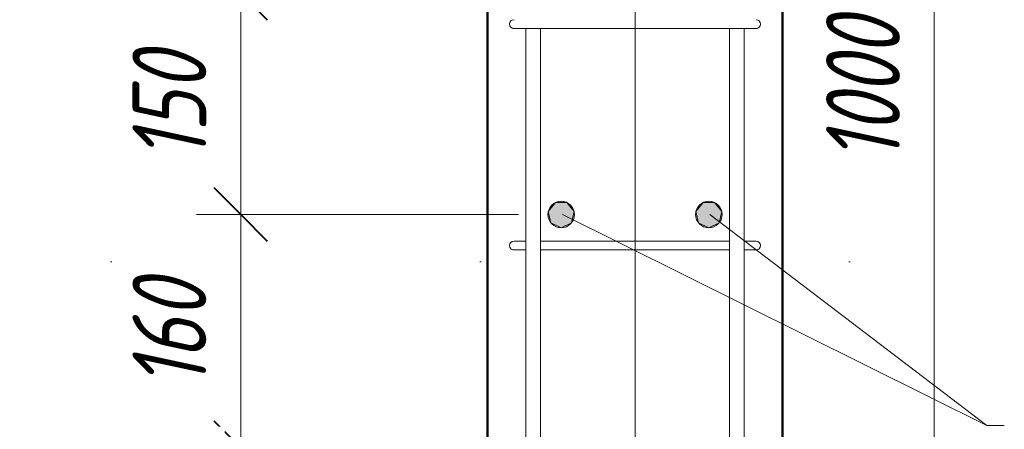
# Model space of a CAD drawing. Header units: millimetres. Extents: x -13889 to -3744, y 5954 to 13256.
# Tile 26 of 28: x -5251 to -4584, y 11767 to 12044. Entities that reach past the tile are written whole.
import ezdxf

# ---------------------------------------------------------------- set-up
doc = ezdxf.new("R2010")
doc.units = ezdxf.units.MM
for name, pattern in [('ADSK_Линия разреза', [500, 0, -250, 0, -250]), ('ADSK_Линия сетки', [625, 500, -62.5, 0, -62.5]), ('ADSK_Пунктирная_п5', [125, 0, -125])]:
    doc.linetypes.add(name, pattern=pattern)
for name, color, linetype, lineweight in [('A-____-____-DIMS', 211, 'Continuous', 9), ('A-____-____-DIMS-20', 211, 'Continuous', 9), ('G-____-____-SYMB', 111, 'ADSK_Пунктирная_п5', 20), ('S-COLS-____-MCUT', 52, 'Continuous', 50), ('S-GRID-____-OTLN', 1, 'Continuous', 9), ('S-RBAR-____-IDEN', 171, 'Continuous', 20), ('S-RBAR-____-MCUT', 171, 'Continuous', 20), ('S-RBAR-____-OTLN', 171, 'Continuous', 100)]:
    doc.layers.add(name, color=color, linetype=linetype, lineweight=lineweight)
doc.styles.add('GOST Common_I_6', font='GOST_Common Italic.ttf', dxfattribs={"width": 0.8, "height": 50})
doc.dimstyles.new('ADSK_Округление_5мм__Узкий__2', dxfattribs={"dimscale": 304.8, "dimtxt": 0.164979, "dimasz": 0.11811, "dimexe": 0.098425, "dimexo": 0.000215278, "dimgap": 0.026247, "dimtad": 1, "dimdec": 0, "dimlfac": 304.8, "dimrnd": 5, "dimdsep": 46, "dimtxsty": 'GOST Common_I_6', "dimblk1": 'OBLIQUE', "dimblk2": 'OBLIQUE', "dimsah": 1, "dimcen": 0.09, "dimdle": 0.098425, "dimazin": 0, "dimtfac": 1, "dimtdec": 4, "dimtix": 1, "dimtmove": 0, "dimatfit": 3, "dimfxl": 1, "dimtvp": 1, "dimtfill": 1, "dimtolj": 1, "dimtzin": 0, "dimlwd": 20, "dimlwe": 20, "dimarcsym": 2})

# ---------------------------------------------------------------- blocks, each defined once
blk = doc.blocks.new('DIMBLOCK44-КЖ1_ПЭ_ВЭ3_Армирование_Пилоны_Пм-3_4')
at = {"layer": 'A-____-____-DIMS-20', "lineweight": 40}
for p, q in [((-5101.07, 12250), (-5119.07, 12268)), ((-5101.07, 12250), (-5083.07, 12232)), ((-5101.07, 12062), (-5119.07, 12080)), ((-5101.07, 12062), (-5083.07, 12044))]:
    blk.add_line(p, q, dxfattribs=at)
at = {"layer": 'A-____-____-DIMS-20', "lineweight": 20}
for p, q in [((-5101.07, 12250), (-5131.07, 12250)), ((-5101.07, 12250), (-5101.07, 12062)), ((-5101.07, 12250), (-4903.84, 12250)), ((-5101.07, 12062), (-5131.07, 12062)), ((-5101.07, 12062), (-4912.84, 12062))]:
    blk.add_line(p, q, dxfattribs=at)
at = {"layer": 'A-____-____-DIMS-20', "color": 0, "lineweight": 20, "insert": (-5174.42, 12117.65), "char_height": 50, "width": 92.0485, "attachment_point": 1, "rotation": 90, "line_spacing_factor": 1.022761, "style": 'GOST Common_I_6', "bg_fill": 3, "box_fill_scale": 1.25, "bg_fill_color": 256, "bg_fill_true_color": 13158600, "bg_fill_transparency": 0}
blk.add_mtext('190', dxfattribs=at)
blk = doc.blocks.new('_Oblique')
at = {"color": 0, "linetype": 'ByBlock', "lineweight": -2}
blk.add_line((-0.5, -0.5), (0.5, 0.5), dxfattribs=at)
blk = doc.blocks.new('DIMBLOCK45-КЖ1_ПЭ_ВЭ3_Армирование_Пилоны_Пм-3_4')
at = {"layer": 'A-____-____-DIMS-20', "lineweight": 40}
for p, q in [((-5101.07, 12062), (-5119.07, 12080)), ((-5101.07, 12062), (-5083.07, 12044)), ((-5101.07, 11912), (-5119.07, 11930)), ((-5101.07, 11912), (-5083.07, 11894))]:
    blk.add_line(p, q, dxfattribs=at)
at = {"layer": 'A-____-____-DIMS-20', "lineweight": 20}
for p, q in [((-5101.07, 12062), (-5131.07, 12062)), ((-5101.07, 12062), (-5101.07, 11912)), ((-5101.07, 12062), (-4912.84, 12062)), ((-5101.07, 11912), (-5131.07, 11912)), ((-5101.07, 11912), (-4912.84, 11912))]:
    blk.add_line(p, q, dxfattribs=at)
at = {"layer": 'A-____-____-DIMS-20', "color": 0, "lineweight": 20, "insert": (-5174.42, 11948.65), "char_height": 50, "width": 92.0485, "attachment_point": 1, "rotation": 90, "line_spacing_factor": 1.022761, "style": 'GOST Common_I_6', "bg_fill": 3, "box_fill_scale": 1.25, "bg_fill_color": 256, "bg_fill_true_color": 13158600, "bg_fill_transparency": 0}
blk.add_mtext('150', dxfattribs=at)
blk = doc.blocks.new('DIMBLOCK46-КЖ1_ПЭ_ВЭ3_Армирование_Пилоны_Пм-3_4')
at = {"layer": 'A-____-____-DIMS-20', "lineweight": 40}
for p, q in [((-5101.07, 11912), (-5119.07, 11930)), ((-5101.07, 11912), (-5083.07, 11894)), ((-5101.07, 11754), (-5119.07, 11772)), ((-5101.07, 11754), (-5083.07, 11736))]:
    blk.add_line(p, q, dxfattribs=at)
at = {"layer": 'A-____-____-DIMS-20', "lineweight": 20}
for p, q in [((-5101.07, 11912), (-5131.07, 11912)), ((-5101.07, 11912), (-5101.07, 11754)), ((-5101.07, 11912), (-4912.84, 11912)), ((-5101.07, 11754), (-5131.07, 11754)), ((-5101.07, 11754), (-4903.84, 11754))]:
    blk.add_line(p, q, dxfattribs=at)
at = {"layer": 'A-____-____-DIMS-20', "color": 0, "lineweight": 20, "insert": (-5174.42, 11794.65), "char_height": 50, "width": 92.0485, "attachment_point": 1, "rotation": 90, "line_spacing_factor": 1.022761, "style": 'GOST Common_I_6', "bg_fill": 3, "box_fill_scale": 1.25, "bg_fill_color": 256, "bg_fill_true_color": 13158600, "bg_fill_transparency": 0}
blk.add_mtext('160', dxfattribs=at)
blk = doc.blocks.new('DIMBLOCK47-КЖ1_ПЭ_ВЭ3_Армирование_Пилоны_Пм-3_4')
at = {"layer": 'A-____-____-DIMS-20', "lineweight": 40}
for p, q in [((-5101.07, 11754), (-5119.07, 11772)), ((-5101.07, 11754), (-5083.07, 11736)), ((-5101.07, 11650), (-5119.07, 11668)), ((-5101.07, 11650), (-5083.07, 11632))]:
    blk.add_line(p, q, dxfattribs=at)
at = {"layer": 'A-____-____-DIMS-20', "lineweight": 20}
for p, q in [((-5101.07, 11754), (-5131.07, 11754)), ((-5101.07, 11754), (-5101.07, 11650)), ((-5101.07, 11754), (-4903.84, 11754)), ((-5101.07, 11650), (-5131.07, 11650)), ((-5101.07, 11650), (-4903.84, 11650))]:
    blk.add_line(p, q, dxfattribs=at)
at = {"layer": 'A-____-____-DIMS-20', "color": 0, "lineweight": 20, "insert": (-5174.42, 11663.65), "char_height": 50, "width": 92.0485, "attachment_point": 1, "rotation": 90, "line_spacing_factor": 1.022761, "style": 'GOST Common_I_6', "bg_fill": 3, "box_fill_scale": 1.25, "bg_fill_color": 256, "bg_fill_true_color": 13158600, "bg_fill_transparency": 0}
blk.add_mtext('105', dxfattribs=at)
blk = doc.blocks.new('DIMBLOCK50-КЖ1_ПЭ_ВЭ3_Армирование_Пилоны_Пм-3_4')
at = {"layer": 'A-____-____-DIMS-20', "lineweight": 20}
for p, q in [((-4631.02, 12530), (-4631.02, 11470)), ((-4631.02, 12500), (-4713.84, 12500)), ((-4631.02, 12500), (-4601.02, 12500)), ((-4631.02, 11500), (-4713.84, 11500)), ((-4631.02, 11500), (-4601.02, 11500))]:
    blk.add_line(p, q, dxfattribs=at)
at = {"layer": 'A-____-____-DIMS-20', "lineweight": 40}
for p, q in [((-4631.02, 12500), (-4649.02, 12518)), ((-4631.02, 12500), (-4613.02, 12482)), ((-4631.02, 11500), (-4649.02, 11518)), ((-4631.02, 11500), (-4613.02, 11482))]:
    blk.add_line(p, q, dxfattribs=at)
at = {"layer": 'A-____-____-DIMS-20', "color": 0, "lineweight": 20, "insert": (-4704.36, 11947.58), "char_height": 50, "width": 125.7996, "attachment_point": 1, "rotation": 90, "line_spacing_factor": 1.022761, "style": 'GOST Common_I_6', "bg_fill": 3, "box_fill_scale": 1.25, "bg_fill_color": 256, "bg_fill_true_color": 13158600, "bg_fill_transparency": 0}
blk.add_mtext('1000', dxfattribs=at)

msp = doc.modelspace()

# ---------------------------------------------------------------- hatches: boundary and pattern name
at = {"layer": 'S-RBAR-____-MCUT'}
h = msp.add_hatch(color=256, dxfattribs=at)
edge = h.paths.add_edge_path()
edge.add_arc((-4883.8439, 11912), 9, 0, 360)
for points in [[(-4883.8439, 11903), (-4876.8074, 11906.3886), (-4875.0695, 11914.0027), (-4879.9389, 11920.1087), (-4887.7488, 11920.1087), (-4892.6182, 11914.0027), (-4890.8803, 11906.3886)], [(-4783.8439, 11903), (-4776.8074, 11906.3886), (-4775.0695, 11914.0027), (-4779.9389, 11920.1087), (-4787.7488, 11920.1087), (-4792.6182, 11914.0027), (-4790.8803, 11906.3886)]]:
    msp.add_hatch(color=256, dxfattribs=at).paths.add_polyline_path(points)
h = msp.add_hatch(color=256, dxfattribs=at)
edge = h.paths.add_edge_path()
edge.add_arc((-4783.8439, 11912), 9, 0, 360)

# ---------------------------------------------------------------- linework, layer by layer
at = {"layer": 'G-____-____-SYMB', "linetype": 'ADSK_Линия разреза'}
for p, q in [((-5151.9314, 10870.1801), (-5151.9314, 13163.6802)), ((-3938.2488, 11880), (-5779.0259, 11880))]:
    msp.add_line(p, q, dxfattribs=at)
at = {"layer": 'S-COLS-____-MCUT'}
for p, q in [((-4933.8439, 12500), (-4933.8439, 11500)), ((-4733.8439, 11500), (-4733.8439, 12500))]:
    msp.add_line(p, q, dxfattribs=at)
at = {"layer": 'S-GRID-____-OTLN', "linetype": 'ADSK_Линия сетки'}
msp.add_line((-4833.8439, 12823.3666), (-4833.8439, 11126.2131), dxfattribs=at)
at = {"layer": 'S-RBAR-____-IDEN'}
msp.add_line((-4595.3227, 11769.0225), (-4583.5846, 11769.0225), dxfattribs=at)
msp.add_line((-4595.3227, 11769.0225), (-4583.5846, 11769.0225), dxfattribs=at)
at = {"layer": 'S-RBAR-____-MCUT'}
for p, q in [((-4887.7488, 11920.1087), (-4892.6182, 11914.0027)), ((-4879.9389, 11920.1087), (-4887.7488, 11920.1087)), ((-4875.0695, 11914.0027), (-4879.9389, 11920.1087)), ((-4787.7488, 11920.1087), (-4792.6182, 11914.0027)), ((-4779.9389, 11920.1087), (-4787.7488, 11920.1087)), ((-4775.0695, 11914.0027), (-4779.9389, 11920.1087)), ((-4892.6182, 11914.0027), (-4890.8803, 11906.3886)), ((-4876.8074, 11906.3886), (-4875.0695, 11914.0027)), ((-4792.6182, 11914.0027), (-4790.8803, 11906.3886)), ((-4776.8074, 11906.3886), (-4775.0695, 11914.0027)), ((-4890.8803, 11906.3886), (-4883.8439, 11903)), ((-4883.8439, 11903), (-4876.8074, 11906.3886)), ((-4790.8803, 11906.3886), (-4783.8439, 11903)), ((-4783.8439, 11903), (-4776.8074, 11906.3886))]:
    msp.add_line(p, q, dxfattribs=at)
for centre in [(-4883.8439, 11912), (-4783.8439, 11912)]:
    msp.add_circle(centre, 9, dxfattribs=at)
at = {"layer": 'S-RBAR-____-OTLN', "lineweight": 20}
for p, q in [((-4897.8439, 12038), (-4915.8439, 12038)), ((-4907.8626, 11744), (-4907.8626, 12038)), ((-4897.8626, 11744), (-4897.8626, 12038)), ((-4897.8439, 12038), (-4769.8439, 12038)), ((-4769.8626, 12038), (-4769.8626, 11744)), ((-4751.8439, 12038), (-4769.8439, 12038)), ((-4759.8626, 12038), (-4759.8626, 11744)), ((-4908.0738, 11894), (-4915.8511, 11894)), ((-4897.8511, 11894), (-4769.8626, 11894)), ((-4751.8511, 11894), (-4759.67, 11894)), ((-4908.0551, 11888), (-4915.8511, 11888)), ((-4897.8511, 11888), (-4769.8626, 11888)), ((-4751.8511, 11888), (-4759.6555, 11888))]:
    msp.add_line(p, q, dxfattribs=at)
for centre, start, end in [((-4915.8439, 12041), 90, 270), ((-4915.8439, 12041), 90, 270), ((-4751.8439, 12041), 270, 90), ((-4751.8439, 12041), 270, 90), ((-4915.8439, 12041), 120, 150), ((-4915.8439, 12041), 120, 150), ((-4915.8439, 12041), 120, 150), ((-4915.8439, 12041), 120, 150), ((-4915.8439, 12041), 120, 150), ((-4915.8439, 12041), 120, 150), ((-4915.8439, 12041), 120, 150), ((-4915.8439, 12041), 120, 150), ((-4915.8439, 12041), 120, 150), ((-4915.8439, 12041), 120, 150), ((-4915.8439, 12041), 120, 150), ((-4915.8439, 12041), 120, 150), ((-4915.8439, 12041), 120, 150), ((-4915.8439, 12041), 120, 150), ((-4915.8439, 12041), 120, 150), ((-4915.8439, 12041), 120, 150), ((-4915.8439, 12041), 120, 150), ((-4915.8439, 12041), 120, 150), ((-4915.8439, 12041), 210, 240), ((-4915.8439, 12041), 210, 240), ((-4915.8439, 12041), 210, 240), ((-4915.8439, 12041), 210, 240), ((-4915.8439, 12041), 210, 240), ((-4915.8439, 12041), 210, 240), ((-4915.8439, 12041), 210, 240), ((-4915.8439, 12041), 210, 240), ((-4915.8439, 12041), 210, 240), ((-4915.8439, 12041), 210, 240), ((-4915.8439, 12041), 210, 240), ((-4915.8439, 12041), 210, 240), ((-4915.8439, 12041), 210, 240), ((-4915.8439, 12041), 210, 240), ((-4915.8439, 12041), 210, 240), ((-4915.8439, 12041), 210, 240), ((-4915.8439, 12041), 210, 240), ((-4915.8439, 12041), 210, 240), ((-4915.8439, 12041), 255, 270), ((-4915.8439, 12041), 255, 270), ((-4915.8439, 12041), 255, 270), ((-4915.8439, 12041), 255, 270), ((-4915.8439, 12041), 255, 270), ((-4915.8439, 12041), 255, 270), ((-4915.8439, 12041), 255, 270), ((-4915.8439, 12041), 255, 270), ((-4915.8439, 12041), 255, 270), ((-4915.8439, 12041), 255, 270), ((-4915.8439, 12041), 255, 270), ((-4915.8439, 12041), 255, 270), ((-4915.8439, 12041), 255, 270), ((-4915.8439, 12041), 255, 270), ((-4915.8439, 12041), 255, 270), ((-4915.8439, 12041), 255, 270), ((-4915.8439, 12041), 255, 270), ((-4915.8439, 12041), 255, 270), ((-4751.8439, 12041), 270, 285), ((-4751.8439, 12041), 270, 285), ((-4751.8439, 12041), 270, 285), ((-4751.8439, 12041), 270, 285), ((-4751.8439, 12041), 270, 285), ((-4751.8439, 12041), 270, 285), ((-4751.8439, 12041), 270, 285), ((-4751.8439, 12041), 270, 285), ((-4751.8439, 12041), 270, 285), ((-4751.8439, 12041), 270, 285), ((-4751.8439, 12041), 270, 285), ((-4751.8439, 12041), 270, 285), ((-4751.8439, 12041), 270, 285), ((-4751.8439, 12041), 270, 285), ((-4751.8439, 12041), 270, 285), ((-4751.8439, 12041), 270, 285), ((-4751.8439, 12041), 270, 285), ((-4751.8439, 12041), 270, 285), ((-4751.8439, 12041), 30, 60), ((-4751.8439, 12041), 30, 60), ((-4751.8439, 12041), 30, 60), ((-4751.8439, 12041), 30, 60), ((-4751.8439, 12041), 30, 60), ((-4751.8439, 12041), 30, 60), ((-4751.8439, 12041), 30, 60), ((-4751.8439, 12041), 30, 60), ((-4751.8439, 12041), 30, 60), ((-4751.8439, 12041), 30, 60), ((-4751.8439, 12041), 30, 60), ((-4751.8439, 12041), 30, 60), ((-4751.8439, 12041), 30, 60), ((-4751.8439, 12041), 30, 60), ((-4751.8439, 12041), 30, 60), ((-4751.8439, 12041), 30, 60), ((-4751.8439, 12041), 30, 60), ((-4751.8439, 12041), 30, 60), ((-4751.8439, 12041), 300, 330), ((-4751.8439, 12041), 300, 330), ((-4751.8439, 12041), 300, 330), ((-4751.8439, 12041), 300, 330), ((-4751.8439, 12041), 300, 330), ((-4751.8439, 12041), 300, 330), ((-4751.8439, 12041), 300, 330), ((-4751.8439, 12041), 300, 330), ((-4751.8439, 12041), 300, 330), ((-4751.8439, 12041), 300, 330), ((-4751.8439, 12041), 300, 330), ((-4751.8439, 12041), 300, 330), ((-4751.8439, 12041), 300, 330), ((-4751.8439, 12041), 300, 330), ((-4751.8439, 12041), 300, 330), ((-4751.8439, 12041), 300, 330), ((-4751.8439, 12041), 300, 330), ((-4751.8439, 12041), 300, 330), ((-4915.8511, 11891), 90, 270), ((-4915.8511, 11891), 90, 270), ((-4915.8511, 11891), 120, 150), ((-4915.8511, 11891), 120, 150), ((-4915.8511, 11891), 120, 150), ((-4915.8511, 11891), 120, 150), ((-4915.8511, 11891), 120, 150), ((-4915.8511, 11891), 120, 150), ((-4915.8511, 11891), 120, 150), ((-4915.8511, 11891), 120, 150), ((-4915.8511, 11891), 120, 150), ((-4915.8511, 11891), 120, 150), ((-4915.8511, 11891), 120, 150), ((-4915.8511, 11891), 120, 150), ((-4915.8511, 11891), 120, 150), ((-4915.8511, 11891), 120, 150), ((-4915.8511, 11891), 120, 150), ((-4915.8511, 11891), 120, 150), ((-4915.8511, 11891), 120, 150), ((-4915.8511, 11891), 120, 150), ((-4915.8511, 11891), 120, 150), ((-4915.8511, 11891), 120, 150), ((-4751.8511, 11891), 270, 90), ((-4751.8511, 11891), 270, 90), ((-4751.8511, 11891), 30, 60), ((-4751.8511, 11891), 30, 60), ((-4751.8511, 11891), 30, 60), ((-4751.8511, 11891), 30, 60), ((-4751.8511, 11891), 30, 60), ((-4751.8511, 11891), 30, 60), ((-4751.8511, 11891), 30, 60), ((-4751.8511, 11891), 30, 60), ((-4751.8511, 11891), 30, 60), ((-4751.8511, 11891), 30, 60), ((-4751.8511, 11891), 30, 60), ((-4751.8511, 11891), 30, 60), ((-4751.8511, 11891), 30, 60), ((-4751.8511, 11891), 30, 60), ((-4751.8511, 11891), 30, 60), ((-4751.8511, 11891), 30, 60), ((-4751.8511, 11891), 30, 60), ((-4751.8511, 11891), 30, 60), ((-4751.8511, 11891), 30, 60), ((-4751.8511, 11891), 30, 60), ((-4915.8511, 11891), 210, 240), ((-4915.8511, 11891), 210, 240), ((-4915.8511, 11891), 210, 240), ((-4915.8511, 11891), 210, 240), ((-4915.8511, 11891), 210, 240), ((-4915.8511, 11891), 210, 240), ((-4915.8511, 11891), 210, 240), ((-4915.8511, 11891), 210, 240), ((-4915.8511, 11891), 210, 240), ((-4915.8511, 11891), 210, 240), ((-4915.8511, 11891), 210, 240), ((-4915.8511, 11891), 210, 240), ((-4915.8511, 11891), 210, 240), ((-4915.8511, 11891), 210, 240), ((-4915.8511, 11891), 210, 240), ((-4915.8511, 11891), 210, 240), ((-4915.8511, 11891), 210, 240), ((-4915.8511, 11891), 210, 240), ((-4915.8511, 11891), 210, 240), ((-4915.8511, 11891), 210, 240), ((-4915.8511, 11891), 255, 270), ((-4915.8511, 11891), 255, 270), ((-4915.8511, 11891), 255, 270), ((-4915.8511, 11891), 255, 270), ((-4915.8511, 11891), 255, 270), ((-4915.8511, 11891), 255, 270), ((-4915.8511, 11891), 255, 270), ((-4915.8511, 11891), 255, 270), ((-4915.8511, 11891), 255, 270), ((-4915.8511, 11891), 255, 270), ((-4915.8511, 11891), 255, 270), ((-4915.8511, 11891), 255, 270), ((-4915.8511, 11891), 255, 270), ((-4915.8511, 11891), 255, 270), ((-4915.8511, 11891), 255, 270), ((-4915.8511, 11891), 255, 270), ((-4915.8511, 11891), 255, 270), ((-4915.8511, 11891), 255, 270), ((-4915.8511, 11891), 255, 270), ((-4915.8511, 11891), 255, 270), ((-4751.8511, 11891), 270, 285), ((-4751.8511, 11891), 270, 285), ((-4751.8511, 11891), 270, 285), ((-4751.8511, 11891), 270, 285), ((-4751.8511, 11891), 270, 285), ((-4751.8511, 11891), 270, 285), ((-4751.8511, 11891), 270, 285), ((-4751.8511, 11891), 270, 285), ((-4751.8511, 11891), 270, 285), ((-4751.8511, 11891), 270, 285), ((-4751.8511, 11891), 270, 285), ((-4751.8511, 11891), 270, 285), ((-4751.8511, 11891), 270, 285), ((-4751.8511, 11891), 270, 285), ((-4751.8511, 11891), 270, 285), ((-4751.8511, 11891), 270, 285), ((-4751.8511, 11891), 270, 285), ((-4751.8511, 11891), 270, 285), ((-4751.8511, 11891), 270, 285), ((-4751.8511, 11891), 270, 285), ((-4751.8511, 11891), 300, 330), ((-4751.8511, 11891), 300, 330), ((-4751.8511, 11891), 300, 330), ((-4751.8511, 11891), 300, 330), ((-4751.8511, 11891), 300, 330), ((-4751.8511, 11891), 300, 330), ((-4751.8511, 11891), 300, 330), ((-4751.8511, 11891), 300, 330), ((-4751.8511, 11891), 300, 330), ((-4751.8511, 11891), 300, 330), ((-4751.8511, 11891), 300, 330), ((-4751.8511, 11891), 300, 330), ((-4751.8511, 11891), 300, 330), ((-4751.8511, 11891), 300, 330), ((-4751.8511, 11891), 300, 330), ((-4751.8511, 11891), 300, 330), ((-4751.8511, 11891), 300, 330), ((-4751.8511, 11891), 300, 330), ((-4751.8511, 11891), 300, 330), ((-4751.8511, 11891), 300, 330)]:
    msp.add_arc(centre, 3, start, end, dxfattribs=at)

# ---------------------------------------------------------------- next in the draw order: dimensions: what is measured, and where the dimension line sits
at = {"layer": 'A-____-____-DIMS', "lineweight": 20}
for base, p1, p2, override, picture, middle in [((-4631.0182, 11500), (-4733.8439, 12500), (-4733.8439, 11500), {"dimpost": '<>', "dimfxl": 1000}, 'DIMBLOCK50-КЖ1_ПЭ_ВЭ3_Армирование_Пилоны_Пм-3_4', (-4664.0182, 12000)), ((-5101.0747, 12062), (-4883.8439, 12250), (-4892.8439, 12062), {"dimpost": '<>', "dimfxl": 188.215302}, 'DIMBLOCK44-КЖ1_ПЭ_ВЭ3_Армирование_Пилоны_Пм-3_4', (-5134.3967, 12156))]:
    dim = msp.add_linear_dim(base=base, p1=p1, p2=p2, angle=90, dimstyle='ADSK_Округление_5мм__Узкий__2', override=override, dxfattribs=at)
    dim.commit()
    dim.dimension.update_dxf_attribs({"geometry": picture, "text_midpoint": middle})

# ---------------------------------------------------------------- next in the draw order: linework, layer by layer
at = {"layer": 'S-RBAR-____-IDEN'}
msp.add_line((-4783.0635, 11912), (-4595.3227, 11769.0225), dxfattribs=at)

# ---------------------------------------------------------------- next in the draw order: dimensions: what is measured, and where the dimension line sits
at = {"layer": 'A-____-____-DIMS', "lineweight": 20}
dim = msp.add_linear_dim(base=(-5101.0747, 11912), p1=(-4892.8439, 12062), p2=(-4892.8439, 11912), angle=90, dimstyle='ADSK_Округление_5мм__Узкий__2', override={"dimpost": '<>', "dimfxl": 150}, dxfattribs=at)
dim.commit()
dim.dimension.update_dxf_attribs({"geometry": 'DIMBLOCK45-КЖ1_ПЭ_ВЭ3_Армирование_Пилоны_Пм-3_4', "text_midpoint": (-5134.3967, 11987)})

# ---------------------------------------------------------------- next in the draw order: dimensions: what is measured, and where the dimension line sits
dim = msp.add_linear_dim(base=(-5101.0747, 11754), p1=(-4892.8439, 11912), p2=(-4883.8439, 11754), angle=90, dimstyle='ADSK_Округление_5мм__Узкий__2', override={"dimpost": '<>', "dimfxl": 158.256122}, dxfattribs=at)
dim.commit()
dim.dimension.update_dxf_attribs({"geometry": 'DIMBLOCK46-КЖ1_ПЭ_ВЭ3_Армирование_Пилоны_Пм-3_4', "text_midpoint": (-5134.0747, 11833)})

# ---------------------------------------------------------------- next in the draw order: dimensions: what is measured, and where the dimension line sits
dim = msp.add_linear_dim(base=(-5101.0747, 11650), p1=(-4883.8439, 11754), p2=(-4883.8439, 11650), angle=90, dimstyle='ADSK_Округление_5мм__Узкий__2', override={"dimpost": '<>', "dimfxl": 104}, dxfattribs=at)
dim.commit()
dim.dimension.update_dxf_attribs({"geometry": 'DIMBLOCK47-КЖ1_ПЭ_ВЭ3_Армирование_Пилоны_Пм-3_4', "text_midpoint": (-5134.3967, 11702)})

# ---------------------------------------------------------------- next in the draw order: linework, layer by layer
at = {"layer": 'S-RBAR-____-IDEN'}
msp.add_line((-4883.0635, 11912), (-4595.3227, 11769.0225), dxfattribs=at)

doc.saveas('drawing.dxf')
